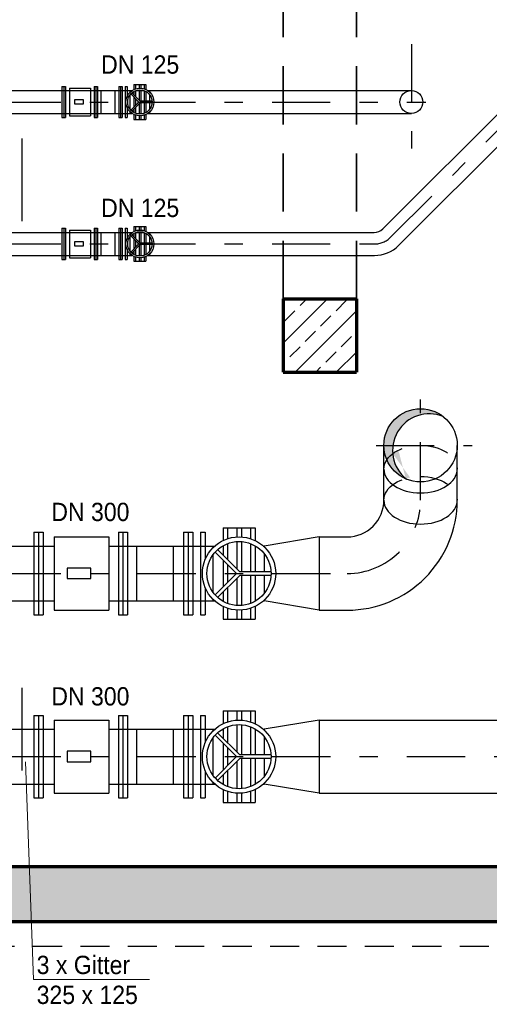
# Model space of a CAD drawing. Header units: metres. Extents: x -5 to 93, y -48 to 79.
# Tile 4 of 91: x 7.14 to 9.7, y -35.44 to -30.07. Entities that reach past the tile are written whole.
import ezdxf

# ---------------------------------------------------------------- set-up
doc = ezdxf.new("R2010")
doc.units = ezdxf.units.M
doc.header["$LTSCALE"] = 0.05
for name, pattern in [('STRICHPUNKT2', [12.7, 6.35, -3.175, 0, -3.175]), ('VERDECKT', [9.524999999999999, 6.35, -3.175]), ('VERDECKT2', [4.762499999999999, 3.175, -1.5875])]:
    doc.linetypes.add(name, pattern=pattern)
for name, color, linetype, lineweight in [('Lüftung', 82, 'Continuous', 30), ('Lüftung_Text', 82, 'Continuous', 20), ('Rohre', 160, 'Continuous', 30), ('Rohre_mitte', 160, 'STRICHPUNKT2', 25), ('Rohre_verdeckt', 160, 'VERDECKT2', 25), ('Sonstiges-verdeckt', 3, 'VERDECKT2', 25), ('Wand', 6, 'Continuous', 70), ('Wand-Schraffur', 252, 'Continuous', 20), ('Wand-verdeckt', 2, 'VERDECKT', 35)]:
    doc.layers.add(name, color=color, linetype=linetype, lineweight=lineweight)
doc.layers.add('Rohre_Schraffur', color=253, linetype='Continuous')
doc.layers.add('Rohre_Text', color=160, linetype='Continuous')
doc.styles.add('Arial', font='arial.ttf', dxfattribs={"width": 0.9})
pattern_1 = [(45, (0, 0), (-0.1122532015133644, 0.1122532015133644), []), (45, (0.11225325, 0), (-0.1122532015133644, 0.1122532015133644), [0.079375, -0.0396875])]

msp = doc.modelspace()

# ---------------------------------------------------------------- hatches: boundary and pattern name
at = {"layer": 'Rohre_Schraffur'}
h = msp.add_hatch(color=256, dxfattribs=at)
h.paths.add_polyline_path([(9.329380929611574, -32.19044844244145), (9.329380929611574, -32.22396506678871, -0.159506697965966), (9.453448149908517, -32.23358122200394, 0.1688711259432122)])
h.paths.add_polyline_path([(9.329380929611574, -32.19044844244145, 0.4142135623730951), (9.129380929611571, -32.39044844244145), (9.178672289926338, -32.39044844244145, -0.3071977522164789), (9.329380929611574, -32.22396506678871)])
edge = h.paths.add_edge_path()
edge.add_line((9.17867228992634, -32.39044844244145), (9.129380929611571, -32.39044844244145))
edge.add_arc((9.329380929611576, -32.39044844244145), 0.2000000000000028, 180, 203.1928444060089)
edge.add_ellipse((9.329380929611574, -32.5203873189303), major_axis=(-0.2000000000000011, 0), ratio=0.6496943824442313, start_angle=319.4120611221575, end_angle=336.8071555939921, ccw=False)
edge.add_arc((9.37672628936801, -32.41828031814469), 0.200000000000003, 172.0007939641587, 185.0390397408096, ccw=False)
edge = h.paths.add_edge_path()
edge.add_ellipse((9.329380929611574, -32.5203873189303), major_axis=(-0.2000000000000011, 0), ratio=0.6496943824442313, start_angle=319.4120611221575, end_angle=336.807155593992)
edge.add_arc((9.329380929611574, -32.39044844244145), 0.2000000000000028, 203.1928444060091, 245.403195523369)
edge.add_ellipse((9.329380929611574, -32.69044844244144), major_axis=(-0.2000000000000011, 0), ratio=0.6496943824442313, start_angle=293.89776391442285, end_angle=294.5968044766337, ccw=False)
edge.add_arc((9.376726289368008, -32.41828031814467), 0.2000000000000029, 185.0390397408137, 230.0713841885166, ccw=False)
at = {"layer": 'Wand-Schraffur'}
h = msp.add_hatch(dxfattribs=at)
h.set_pattern_fill('ANSI33', color=256, scale=0.025, style=0)
h.set_pattern_definition(pattern_1)
h.paths.add_polyline_path([(7.194860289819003, -34.69044844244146), (6.988238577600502, -34.69044844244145), (6.951058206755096, -34.99044844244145), (7.206247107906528, -34.99044844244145)])
h.paths.add_polyline_path([(10.82938092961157, -34.69044844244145), (7.194860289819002, -34.69044844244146), (7.206247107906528, -34.99044844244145), (10.82938092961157, -34.99044844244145)])
h.paths.add_polyline_path([(12.23938092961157, -34.69044844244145), (12.12938092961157, -34.69044844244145), (12.12938092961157, -27.69044844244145), (13.72938092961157, -27.69044844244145), (13.72938092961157, -27.55105052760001), (13.68438092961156, -27.55105052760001), (13.68438092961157, -27.53355052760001), (13.72938092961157, -27.53355052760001), (13.72938092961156, -27.39044844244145), (11.82938092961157, -27.39044844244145), (11.82938092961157, -34.99044844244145), (12.23938092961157, -34.99044844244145)])
h.paths.add_polyline_path([(13.72938092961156, -27.53355052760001), (13.68438092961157, -27.5335505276), (13.68438092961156, -27.55105052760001), (13.72938092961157, -27.55105052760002)], flags=16)
h.paths.add_polyline_path([(13.82938092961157, -27.39044844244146), (13.72938092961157, -27.39044844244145), (13.72938092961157, -27.53355052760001), (13.82938092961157, -27.53355052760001)])
h.paths.add_polyline_path([(13.82938092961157, -27.53355052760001), (13.72938092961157, -27.53355052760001), (13.72938092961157, -27.55105052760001), (13.82938092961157, -27.55105052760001)])
h.paths.add_polyline_path([(13.82938092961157, -27.55105052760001), (13.72938092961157, -27.55105052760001), (13.72938092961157, -27.69044844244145), (13.82938092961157, -27.69044844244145)])
h.paths.add_polyline_path([(13.92938092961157, -27.39044844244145), (13.82938092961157, -27.39044844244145), (13.82938092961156, -27.53355052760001), (13.92938092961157, -27.53355052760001)])
h.paths.add_polyline_path([(13.92938092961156, -27.53355052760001), (13.82938092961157, -27.5335505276), (13.82938092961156, -27.55105052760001), (13.92938092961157, -27.55105052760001)])
h.paths.add_polyline_path([(13.92938092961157, -27.55105052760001), (13.82938092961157, -27.55105052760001), (13.82938092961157, -27.69044844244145), (13.92938092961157, -27.69044844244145)])
h.paths.add_polyline_path([(15.62938092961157, -27.55105052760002), (15.58438092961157, -27.55105052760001), (15.58438092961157, -27.5335505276), (15.62938092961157, -27.53355052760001), (15.62938092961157, -27.39044844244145), (13.92938092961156, -27.39044844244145), (13.92938092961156, -27.53355052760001), (13.97438092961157, -27.53355052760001), (13.97438092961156, -27.55105052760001), (13.92938092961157, -27.55105052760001), (13.92938092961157, -27.69044844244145), (14.62938092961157, -27.69044844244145), (14.62938092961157, -34.54044844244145), (14.92938092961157, -34.54044844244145), (14.92938092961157, -27.69044844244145), (15.62938092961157, -27.69044844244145)])
h.paths.add_polyline_path([(15.72938092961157, -27.53355052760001), (15.62938092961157, -27.53355052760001), (15.62938092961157, -27.55105052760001), (15.72938092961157, -27.55105052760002)])
h.paths.add_polyline_path([(15.62938092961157, -27.53355052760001), (15.58438092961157, -27.53355052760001), (15.58438092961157, -27.55105052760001), (15.62938092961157, -27.55105052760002)], flags=16)
h.paths.add_polyline_path([(15.72938092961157, -27.39044844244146), (15.62938092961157, -27.39044844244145), (15.62938092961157, -27.53355052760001), (15.72938092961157, -27.53355052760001)])
h.paths.add_polyline_path([(15.72938092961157, -27.55105052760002), (15.62938092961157, -27.55105052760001), (15.62938092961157, -27.69044844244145), (15.72938092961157, -27.69044844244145)])
h.paths.add_polyline_path([(15.82938092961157, -27.39044844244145), (15.72938092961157, -27.39044844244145), (15.72938092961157, -27.53355052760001), (15.82938092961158, -27.53355052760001)])
h.paths.add_polyline_path([(15.82938092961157, -27.53355052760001), (15.72938092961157, -27.53355052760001), (15.72938092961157, -27.55105052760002), (15.82938092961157, -27.55105052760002)])
h.paths.add_polyline_path([(15.87438092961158, -27.53355052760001), (15.82938092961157, -27.53355052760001), (15.82938092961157, -27.55105052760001), (15.87438092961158, -27.55105052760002)], flags=17)
h.paths.add_polyline_path([(15.82938092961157, -27.55105052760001), (15.72938092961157, -27.55105052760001), (15.72938092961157, -27.69044844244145), (15.82938092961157, -27.69044844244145)])
h.paths.add_polyline_path([(17.72938092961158, -25.99044844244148), (17.60438092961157, -25.99044844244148), (17.60438092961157, -26.09044844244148), (17.55438092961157, -26.09044844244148), (17.55438092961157, -25.99044844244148), (17.42938092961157, -25.99044844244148), (17.42938092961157, -27.39044844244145), (15.82938092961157, -27.39044844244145), (15.82938092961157, -27.53355052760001), (15.87438092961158, -27.53355052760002), (15.87438092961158, -27.55105052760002), (15.82938092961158, -27.55105052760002), (15.82938092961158, -27.69044844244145), (17.42938092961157, -27.69044844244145), (17.42938092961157, -34.69044844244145), (17.31938092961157, -34.69044844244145), (17.31938092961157, -34.99044844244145), (17.42938092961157, -34.99044844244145), (17.42938092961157, -35.12544844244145), (17.72938092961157, -35.12544844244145), (17.72938092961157, -34.69044844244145)])
h.paths.add_polyline_path([(17.31938092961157, -34.69044844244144), (17.27938092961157, -34.69044844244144), (17.27938092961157, -34.99044844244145), (17.31938092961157, -34.99044844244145)], flags=17)
h.paths.add_polyline_path([(17.27938092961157, -34.69044844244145), (17.23938092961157, -34.69044844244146), (17.23938092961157, -34.99044844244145), (17.27938092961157, -34.99044844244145)], flags=16)
h.paths.add_polyline_path([(17.23938092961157, -34.69044844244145), (14.92938092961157, -34.69044844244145), (14.62938092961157, -34.69044844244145), (12.31938092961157, -34.69044844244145), (12.31938092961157, -34.99044844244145), (17.23938092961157, -34.99044844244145)])
h.paths.add_polyline_path([(14.92938092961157, -34.54044844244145), (14.62938092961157, -34.54044844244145), (14.62938092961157, -34.69044844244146), (14.92938092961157, -34.69044844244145)])
h.paths.add_polyline_path([(11.85188530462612, -30.37048439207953), (12.09748557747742, -30.37048439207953), (12.09748557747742, -30.56062763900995), (11.85188530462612, -30.56062763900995)], flags=24)
h = msp.add_hatch(dxfattribs=at)
h.set_pattern_fill('ANSI33', color=256, scale=0.025, style=0)
h.set_pattern_definition(pattern_1)
h.paths.add_polyline_path([(8.979380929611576, -31.59044844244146), (8.579380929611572, -31.59044844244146), (8.579380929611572, -31.99044844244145), (8.979380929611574, -31.99044844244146)])

# ---------------------------------------------------------------- linework, layer by layer
at = {"layer": 'Lüftung'}
for p, q in [((7.155001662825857, -31.16544844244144), (7.155001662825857, -30.71544844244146)), ((7.155001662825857, -34.16544844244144), (7.155001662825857, -33.71544844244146))]:
    msp.add_line(p, q, dxfattribs=at)
at = {"layer": 'Lüftung_Text'}
for q in [(7.173186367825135, -34.11942179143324), (7.849788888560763, -35.30782005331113)]:
    msp.add_line((7.218293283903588, -35.30782005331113), q, dxfattribs=at)
at = {"layer": 'Rohre'}
for p, q in [((7.372788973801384, -30.42994844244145), (7.372788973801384, -30.60094844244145)), ((7.372788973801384, -30.42994844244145), (7.391788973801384, -30.42994844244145)), ((7.382288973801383, -30.42994844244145), (7.382288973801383, -30.60094844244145)), ((7.391788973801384, -30.42994844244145), (7.391788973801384, -30.60094844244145)), ((7.547682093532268, -30.42994844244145), (7.547682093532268, -30.60094844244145)), ((7.547682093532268, -30.42994844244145), (7.566682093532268, -30.42994844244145)), ((7.557182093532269, -30.42994844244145), (7.557182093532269, -30.60094844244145)), ((7.566682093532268, -30.42994844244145), (7.566682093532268, -30.60094844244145)), ((7.682817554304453, -30.42994844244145), (7.682817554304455, -30.60094844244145)), ((7.682817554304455, -30.42994844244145), (7.701817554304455, -30.42994844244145)), ((7.692317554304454, -30.42994844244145), (7.692317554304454, -30.60094844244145)), ((7.701817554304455, -30.42994844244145), (7.701817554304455, -30.60094844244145)), ((7.718357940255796, -30.42994844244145), (7.718357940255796, -30.60094844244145)), ((7.718357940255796, -30.42994844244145), (7.727857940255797, -30.42994844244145)), ((7.727857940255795, -30.42994844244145), (7.727857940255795, -30.48592513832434)), ((7.764691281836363, -30.42044844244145), (7.831191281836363, -30.42044844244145)), ((7.764691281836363, -30.42044844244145), (7.764691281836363, -30.44708251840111)), ((7.774191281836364, -30.42044844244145), (7.774191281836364, -30.44323757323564)), ((7.793191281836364, -30.42044844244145), (7.793191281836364, -30.43959378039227)), ((7.793191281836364, -30.42044844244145), (7.802691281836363, -30.42044844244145)), ((7.802691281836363, -30.42044844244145), (7.802691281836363, -30.43960030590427)), ((7.821691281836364, -30.42044844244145), (7.821691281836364, -30.4432718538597)), ((7.821691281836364, -30.42044844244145), (7.831191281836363, -30.42044844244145)), ((7.831191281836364, -30.42044844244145), (7.831191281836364, -30.44713321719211)), ((6.934492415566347, -30.45294844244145), (7.754648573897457, -30.45294844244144)), ((7.414304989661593, -30.43944844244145), (7.414304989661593, -30.59144844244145)), ((7.414304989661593, -30.43944844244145), (7.528304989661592, -30.43944844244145)), ((7.528304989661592, -30.43944844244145), (7.528304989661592, -30.59144844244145)), ((7.585304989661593, -30.45294844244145), (7.585304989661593, -30.57794844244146)), ((7.661304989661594, -30.45294844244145), (7.661304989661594, -30.57794844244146)), ((7.743925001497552, -30.45294844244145), (7.743925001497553, -30.46193332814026)), ((7.743925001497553, -30.47658821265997), (7.743925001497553, -30.55430867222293)), ((7.748179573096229, -30.47111284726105), (7.792515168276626, -30.51544844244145)), ((7.753553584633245, -30.46573883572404), (7.799463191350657, -30.51164844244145)), ((7.764691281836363, -30.45782770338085), (7.764691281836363, -30.47687653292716)), ((7.774191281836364, -30.4533142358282), (7.774191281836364, -30.48637653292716)), ((7.775173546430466, -30.45294844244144), (7.820604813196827, -30.45294844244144)), ((7.793191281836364, -30.44911459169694), (7.793191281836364, -30.50537653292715)), ((7.802691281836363, -30.44912205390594), (7.802691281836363, -30.51164844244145)), ((7.821691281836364, -30.45335407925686), (7.821691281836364, -30.51164844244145)), ((7.831191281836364, -30.45788786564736), (7.831191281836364, -30.51164844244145)), ((7.841129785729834, -30.45294844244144), (9.279380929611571, -30.45294844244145)), ((7.850191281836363, -30.45294844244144), (7.850191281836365, -30.46030780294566)), ((7.850191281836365, -30.47437850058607), (7.850191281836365, -30.51164844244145)), ((9.122614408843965, -31.20891038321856), (9.860270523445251, -30.47125426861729)), ((7.748179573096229, -30.55978403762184), (7.792515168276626, -30.51544844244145)), ((7.753553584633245, -30.56515804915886), (7.799463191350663, -30.51924844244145)), ((7.764691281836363, -30.48762455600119), (7.764691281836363, -30.54327232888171)), ((7.774191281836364, -30.49712455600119), (7.774191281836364, -30.53377232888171)), ((7.793191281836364, -30.52552035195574), (7.793191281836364, -30.58178229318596)), ((7.864389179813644, -30.51164844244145), (7.799463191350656, -30.51164844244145)), ((7.864389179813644, -30.51924844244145), (7.799463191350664, -30.51924844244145)), ((7.802691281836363, -30.51924844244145), (7.802691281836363, -30.58177483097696)), ((7.821691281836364, -30.51924844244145), (7.821691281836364, -30.57754280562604)), ((7.831191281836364, -30.51924844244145), (7.831191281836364, -30.57300901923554)), ((7.850191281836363, -30.51924844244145), (7.850191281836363, -30.55651838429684)), ((6.934492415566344, -30.57794844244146), (7.754648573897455, -30.57794844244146)), ((7.414304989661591, -30.59144844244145), (7.528304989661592, -30.59144844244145)), ((7.727857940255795, -30.54497174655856), (7.727857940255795, -30.60094844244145)), ((7.743925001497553, -30.56896355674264), (7.743925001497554, -30.57794844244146)), ((7.764691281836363, -30.55402035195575), (7.764691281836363, -30.57306918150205)), ((7.764691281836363, -30.58381436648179), (7.764691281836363, -30.61044844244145)), ((7.774191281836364, -30.54452035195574), (7.774191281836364, -30.5775826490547)), ((7.774191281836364, -30.58765931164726), (7.774191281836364, -30.61044844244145)), ((7.775173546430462, -30.57794844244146), (7.820604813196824, -30.57794844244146)), ((7.793191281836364, -30.59130310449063), (7.793191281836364, -30.61044844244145)), ((7.802691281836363, -30.59129657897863), (7.802691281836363, -30.61044844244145)), ((7.821691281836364, -30.5876250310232), (7.821691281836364, -30.61044844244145)), ((7.831191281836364, -30.58376366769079), (7.831191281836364, -30.61044844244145)), ((7.841129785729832, -30.57794844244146), (9.279380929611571, -30.57794844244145)), ((7.850191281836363, -30.57058908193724), (7.850191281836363, -30.57794844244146)), ((9.209538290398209, -31.29876319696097), (9.94865887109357, -30.55964261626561)), ((7.372788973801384, -30.60094844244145), (7.391788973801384, -30.60094844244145)), ((7.547682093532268, -30.60094844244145), (7.566682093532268, -30.60094844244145)), ((7.682817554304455, -30.60094844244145), (7.701817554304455, -30.60094844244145)), ((7.718357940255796, -30.60094844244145), (7.727857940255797, -30.60094844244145)), ((7.764691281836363, -30.61044844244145), (7.831191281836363, -30.61044844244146)), ((7.793191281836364, -30.61044844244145), (7.802691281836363, -30.61044844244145)), ((7.821691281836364, -30.61044844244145), (7.831191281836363, -30.61044844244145)), ((6.934492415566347, -31.22794844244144), (7.754648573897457, -31.22794844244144)), ((7.372788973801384, -31.20494844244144), (7.372788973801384, -31.37594844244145)), ((7.372788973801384, -31.20494844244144), (7.391788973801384, -31.20494844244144)), ((7.382288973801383, -31.20494844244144), (7.382288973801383, -31.37594844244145)), ((7.391788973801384, -31.20494844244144), (7.391788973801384, -31.37594844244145)), ((7.414304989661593, -31.21444844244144), (7.414304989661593, -31.36644844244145)), ((7.414304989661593, -31.21444844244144), (7.528304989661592, -31.21444844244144)), ((7.528304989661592, -31.21444844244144), (7.528304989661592, -31.36644844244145)), ((7.547682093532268, -31.20494844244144), (7.547682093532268, -31.37594844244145)), ((7.547682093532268, -31.20494844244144), (7.566682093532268, -31.20494844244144)), ((7.557182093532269, -31.20494844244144), (7.557182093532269, -31.37594844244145)), ((7.566682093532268, -31.20494844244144), (7.566682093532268, -31.37594844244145)), ((7.585304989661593, -31.22794844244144), (7.585304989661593, -31.35294844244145)), ((7.661304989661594, -31.22794844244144), (7.661304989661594, -31.35294844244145)), ((7.682817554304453, -31.20494844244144), (7.682817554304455, -31.37594844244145)), ((7.682817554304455, -31.20494844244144), (7.701817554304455, -31.20494844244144)), ((7.692317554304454, -31.20494844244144), (7.692317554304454, -31.37594844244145)), ((7.701817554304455, -31.20494844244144), (7.701817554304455, -31.37594844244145)), ((7.718357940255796, -31.20494844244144), (7.718357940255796, -31.37594844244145)), ((7.718357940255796, -31.20494844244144), (7.727857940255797, -31.20494844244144)), ((7.727857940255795, -31.20494844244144), (7.727857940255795, -31.26092513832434)), ((7.743925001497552, -31.22794844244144), (7.743925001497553, -31.23693332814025)), ((7.764691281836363, -31.19544844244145), (7.831191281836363, -31.19544844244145)), ((7.764691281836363, -31.19544844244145), (7.764691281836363, -31.2220825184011)), ((7.764691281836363, -31.23282770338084), (7.764691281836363, -31.25187653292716)), ((7.774191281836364, -31.19544844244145), (7.774191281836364, -31.21823757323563)), ((7.774191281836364, -31.22831423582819), (7.774191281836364, -31.26137653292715)), ((7.775173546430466, -31.22794844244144), (7.820604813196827, -31.22794844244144)), ((7.793191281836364, -31.19544844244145), (7.793191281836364, -31.21459378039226)), ((7.793191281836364, -31.19544844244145), (7.802691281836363, -31.19544844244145)), ((7.793191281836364, -31.22411459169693), (7.793191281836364, -31.28037653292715)), ((7.802691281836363, -31.19544844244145), (7.802691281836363, -31.21460030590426)), ((7.802691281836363, -31.22412205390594), (7.802691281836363, -31.28664844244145)), ((7.821691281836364, -31.19544844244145), (7.821691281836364, -31.21827185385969)), ((7.821691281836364, -31.19544844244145), (7.831191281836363, -31.19544844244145)), ((7.821691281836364, -31.22835407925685), (7.821691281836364, -31.28664844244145)), ((7.831191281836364, -31.19544844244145), (7.831191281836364, -31.2221332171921)), ((7.831191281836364, -31.23288786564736), (7.831191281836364, -31.28664844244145)), ((7.841129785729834, -31.22794844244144), (9.07665246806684, -31.22794844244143)), ((7.850191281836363, -31.22794844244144), (7.850191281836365, -31.23530780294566)), ((7.743925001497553, -31.25158821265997), (7.743925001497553, -31.32930867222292)), ((7.748179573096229, -31.24611284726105), (7.792515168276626, -31.29044844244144)), ((7.748179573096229, -31.33478403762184), (7.792515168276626, -31.29044844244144)), ((7.753553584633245, -31.24073883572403), (7.799463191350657, -31.28664844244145)), ((7.764691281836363, -31.26262455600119), (7.764691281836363, -31.3182723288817)), ((7.774191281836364, -31.27212455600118), (7.774191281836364, -31.3087723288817)), ((7.864389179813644, -31.28664844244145), (7.799463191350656, -31.28664844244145)), ((7.850191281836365, -31.24937850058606), (7.850191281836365, -31.28664844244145)), ((7.727857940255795, -31.31997174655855), (7.727857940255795, -31.37594844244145)), ((7.743925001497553, -31.34396355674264), (7.743925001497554, -31.35294844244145)), ((7.753553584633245, -31.34015804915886), (7.799463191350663, -31.29424844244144)), ((7.764691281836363, -31.32902035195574), (7.764691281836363, -31.34806918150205)), ((7.774191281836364, -31.31952035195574), (7.774191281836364, -31.3525826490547)), ((7.793191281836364, -31.30052035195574), (7.793191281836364, -31.35678229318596)), ((7.864389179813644, -31.29424844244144), (7.799463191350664, -31.29424844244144)), ((7.802691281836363, -31.29424844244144), (7.802691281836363, -31.35677483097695)), ((7.821691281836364, -31.29424844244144), (7.821691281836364, -31.35254280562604)), ((7.831191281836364, -31.29424844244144), (7.831191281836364, -31.34800901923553)), ((7.850191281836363, -31.29424844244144), (7.850191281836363, -31.33151838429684)), ((7.850191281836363, -31.34558908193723), (7.850191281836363, -31.35294844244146)), ((6.934492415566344, -31.35294844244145), (7.754648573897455, -31.35294844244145)), ((7.372788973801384, -31.37594844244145), (7.391788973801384, -31.37594844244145)), ((7.414304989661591, -31.36644844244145), (7.528304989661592, -31.36644844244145)), ((7.547682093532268, -31.37594844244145), (7.566682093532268, -31.37594844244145)), ((7.682817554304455, -31.37594844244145), (7.701817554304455, -31.37594844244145)), ((7.718357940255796, -31.37594844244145), (7.727857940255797, -31.37594844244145)), ((7.764691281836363, -31.35881436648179), (7.764691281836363, -31.38544844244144)), ((7.764691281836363, -31.38544844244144), (7.831191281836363, -31.38544844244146)), ((7.774191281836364, -31.36265931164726), (7.774191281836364, -31.38544844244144)), ((7.775173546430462, -31.35294844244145), (7.820604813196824, -31.35294844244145)), ((7.793191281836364, -31.36630310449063), (7.793191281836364, -31.38544844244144)), ((7.793191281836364, -31.38544844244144), (7.802691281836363, -31.38544844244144)), ((7.802691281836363, -31.36629657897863), (7.802691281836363, -31.38544844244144)), ((7.821691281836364, -31.3626250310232), (7.821691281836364, -31.38544844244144)), ((7.821691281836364, -31.38544844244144), (7.831191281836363, -31.38544844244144)), ((7.831191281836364, -31.35876366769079), (7.831191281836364, -31.38544844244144)), ((7.841129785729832, -31.35294844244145), (9.078723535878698, -31.35294844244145)), ((9.129380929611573, -32.69044844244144), (9.129380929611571, -32.39044844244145)), ((9.529380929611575, -32.69044844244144), (9.529380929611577, -32.39044844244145)), ((8.25145011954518, -32.84044844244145), (8.42645011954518, -32.84044844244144)), ((8.25145011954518, -32.84044844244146), (8.25145011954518, -32.9105381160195)), ((8.276450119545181, -32.84044844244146), (8.276450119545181, -32.90041983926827)), ((8.326450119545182, -32.84044844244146), (8.326450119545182, -32.89083091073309)), ((8.32645011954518, -32.84044844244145), (8.35145011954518, -32.84044844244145)), ((8.35145011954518, -32.84044844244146), (8.35145011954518, -32.89084808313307)), ((8.401450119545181, -32.84044844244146), (8.401450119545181, -32.90051005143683)), ((8.401450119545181, -32.84044844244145), (8.42645011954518, -32.84044844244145)), ((8.426450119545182, -32.84044844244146), (8.426450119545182, -32.91067153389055)), ((7.220128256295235, -32.86544844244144), (7.220128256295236, -33.31544844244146)), ((7.220128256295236, -32.86544844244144), (7.270128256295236, -32.86544844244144)), ((7.245128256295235, -32.86544844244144), (7.245128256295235, -33.31544844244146)), ((7.270128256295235, -32.86544844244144), (7.270128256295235, -33.31544844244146)), ((7.329380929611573, -32.89044844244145), (7.329380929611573, -33.29044844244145)), ((7.329380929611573, -32.89044844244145), (7.629380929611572, -32.89044844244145)), ((7.629380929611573, -32.89044844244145), (7.629380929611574, -33.29044844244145)), ((7.680373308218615, -32.86544844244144), (7.680373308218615, -33.31544844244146)), ((7.680373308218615, -32.86544844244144), (7.730373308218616, -32.86544844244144)), ((7.705373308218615, -32.86544844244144), (7.705373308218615, -33.31544844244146)), ((7.730373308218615, -32.86544844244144), (7.730373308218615, -33.31544844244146)), ((8.035992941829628, -32.86544844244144), (8.03599294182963, -33.31544844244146)), ((8.03599294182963, -32.86544844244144), (8.08599294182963, -32.86544844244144)), ((8.060992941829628, -32.86544844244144), (8.060992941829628, -33.31544844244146)), ((8.085992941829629, -32.86544844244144), (8.085992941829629, -33.31544844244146)), ((8.129520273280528, -32.86544844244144), (8.12952027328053, -33.31544844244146)), ((8.12952027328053, -32.86544844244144), (8.15452027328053, -32.86544844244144)), ((8.154520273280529, -32.86544844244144), (8.154520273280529, -33.01275553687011)), ((8.776450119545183, -32.89044844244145), (8.476450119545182, -32.94044844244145)), ((8.776450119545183, -32.89044844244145), (8.776450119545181, -33.29044844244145)), ((8.776450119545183, -32.89044844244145), (8.929380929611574, -32.89044844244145)), ((6.452923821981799, -32.94044844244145), (7.329380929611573, -32.94044844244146)), ((7.629380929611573, -32.94044844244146), (8.206525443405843, -32.94044844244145)), ((7.779380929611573, -32.94044844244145), (7.779380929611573, -33.24044844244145)), ((7.979380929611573, -32.94044844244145), (7.979380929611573, -33.24044844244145)), ((8.196802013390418, -32.94044844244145), (8.196802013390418, -32.94961919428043)), ((8.222140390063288, -32.95963368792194), (8.342955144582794, -33.08044844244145)), ((8.25145011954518, -32.93881491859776), (8.25145011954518, -32.98894341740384)), ((8.276450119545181, -32.92693737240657), (8.276450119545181, -33.01394341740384)), ((8.326450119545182, -32.91588567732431), (8.326450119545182, -33.06394341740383)), ((8.35145011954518, -32.91590531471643), (8.35145011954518, -33.08044844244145)), ((8.401450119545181, -32.92704222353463), (8.401450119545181, -33.08044844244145)), ((8.426450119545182, -32.93897324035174), (8.426450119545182, -33.08044844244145)), ((8.471100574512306, -32.94044844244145), (8.476450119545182, -32.94044844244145)), ((8.476450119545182, -32.94044844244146), (8.476450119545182, -32.94534149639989)), ((8.196802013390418, -32.98818467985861), (8.196802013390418, -33.19271220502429)), ((8.207998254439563, -32.97377582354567), (8.324670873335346, -33.09044844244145)), ((8.476450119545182, -32.98236964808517), (8.476450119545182, -33.08044844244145)), ((8.25145011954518, -33.01722768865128), (8.251450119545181, -33.1636691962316)), ((8.276450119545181, -33.04222768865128), (8.276450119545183, -33.1386691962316)), ((8.207998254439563, -33.20712106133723), (8.324670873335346, -33.09044844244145)), ((8.222140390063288, -33.22126319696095), (8.34295514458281, -33.10044844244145)), ((8.326450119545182, -33.11695346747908), (8.326450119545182, -33.26501120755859)), ((8.513813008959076, -33.08044844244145), (8.342955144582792, -33.08044844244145)), ((8.513813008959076, -33.10044844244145), (8.342955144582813, -33.10044844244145)), ((8.351450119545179, -33.10044844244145), (8.35145011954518, -33.26499157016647)), ((8.401450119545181, -33.10044844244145), (8.40145011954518, -33.25385466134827)), ((8.426450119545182, -33.10044844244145), (8.426450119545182, -33.24192364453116)), ((8.47645011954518, -33.10044844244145), (8.47645011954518, -33.19852723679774)), ((8.154520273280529, -33.16814134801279), (8.154520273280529, -33.31544844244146)), ((8.276450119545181, -33.16695346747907), (8.276450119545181, -33.25395951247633)), ((8.25145011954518, -33.19195346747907), (8.251450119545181, -33.24208196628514)), ((6.452923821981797, -33.24044844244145), (7.329380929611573, -33.24044844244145)), ((7.629380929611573, -33.24044844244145), (8.206525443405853, -33.24044844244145)), ((8.196802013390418, -33.23127769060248), (8.196802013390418, -33.24044844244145)), ((8.251450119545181, -33.27035876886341), (8.251450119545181, -33.34044844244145)), ((8.276450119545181, -33.28047704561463), (8.276450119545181, -33.34044844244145)), ((8.40145011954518, -33.28038683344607), (8.401450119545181, -33.34044844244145)), ((8.426450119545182, -33.27022535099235), (8.426450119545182, -33.34044844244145)), ((8.471100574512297, -33.24044844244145), (8.47645011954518, -33.24044844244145)), ((8.47645011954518, -33.23555538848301), (8.47645011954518, -33.24044844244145)), ((8.776450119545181, -33.29044844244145), (8.476450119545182, -33.24044844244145)), ((7.220128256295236, -33.31544844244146), (7.270128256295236, -33.31544844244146)), ((7.329380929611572, -33.29044844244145), (7.629380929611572, -33.29044844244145)), ((7.680373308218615, -33.31544844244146), (7.730373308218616, -33.31544844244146)), ((8.03599294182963, -33.31544844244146), (8.08599294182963, -33.31544844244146)), ((8.12952027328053, -33.31544844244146), (8.15452027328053, -33.31544844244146)), ((8.326450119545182, -33.29006597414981), (8.326450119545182, -33.34044844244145)), ((8.35145011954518, -33.29004880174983), (8.35145011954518, -33.34044844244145)), ((8.776450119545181, -33.29044844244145), (8.929380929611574, -33.29044844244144)), ((8.251450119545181, -33.34044844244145), (8.42645011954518, -33.34044844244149)), ((8.326450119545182, -33.34044844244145), (8.35145011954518, -33.34044844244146)), ((8.401450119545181, -33.34044844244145), (8.42645011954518, -33.34044844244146)), ((7.220128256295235, -33.86544844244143), (7.220128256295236, -34.31544844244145)), ((7.220128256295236, -33.86544844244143), (7.270128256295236, -33.86544844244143)), ((7.245128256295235, -33.86544844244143), (7.245128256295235, -34.31544844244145)), ((7.270128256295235, -33.86544844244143), (7.270128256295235, -34.31544844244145)), ((7.680373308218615, -33.86544844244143), (7.680373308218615, -34.31544844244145)), ((7.680373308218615, -33.86544844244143), (7.730373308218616, -33.86544844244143)), ((7.705373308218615, -33.86544844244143), (7.705373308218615, -34.31544844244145)), ((7.730373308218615, -33.86544844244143), (7.730373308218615, -34.31544844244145)), ((8.035992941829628, -33.86544844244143), (8.03599294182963, -34.31544844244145)), ((8.03599294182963, -33.86544844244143), (8.08599294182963, -33.86544844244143)), ((8.060992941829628, -33.86544844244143), (8.060992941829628, -34.31544844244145)), ((8.085992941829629, -33.86544844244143), (8.085992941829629, -34.31544844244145)), ((8.129520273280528, -33.86544844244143), (8.12952027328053, -34.31544844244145)), ((8.12952027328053, -33.86544844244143), (8.15452027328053, -33.86544844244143)), ((8.154520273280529, -33.86544844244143), (8.154520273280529, -34.0127555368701)), ((8.25145011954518, -33.84044844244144), (8.42645011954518, -33.84044844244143)), ((8.25145011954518, -33.84044844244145), (8.25145011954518, -33.91053811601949)), ((8.276450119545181, -33.84044844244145), (8.276450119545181, -33.90041983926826)), ((8.326450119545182, -33.84044844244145), (8.326450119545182, -33.89083091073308)), ((8.32645011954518, -33.84044844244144), (8.35145011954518, -33.84044844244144)), ((8.35145011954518, -33.84044844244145), (8.35145011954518, -33.89084808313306)), ((8.401450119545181, -33.84044844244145), (8.401450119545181, -33.90051005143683)), ((8.401450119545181, -33.84044844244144), (8.42645011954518, -33.84044844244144)), ((8.426450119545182, -33.84044844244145), (8.426450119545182, -33.91067153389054)), ((7.329380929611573, -33.89044844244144), (7.329380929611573, -34.29044844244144)), ((7.329380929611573, -33.89044844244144), (7.629380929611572, -33.89044844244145)), ((7.629380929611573, -33.89044844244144), (7.629380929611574, -34.29044844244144)), ((8.276450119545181, -33.92693737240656), (8.276450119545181, -34.01394341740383)), ((8.326450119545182, -33.9158856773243), (8.326450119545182, -34.06394341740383)), ((8.35145011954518, -33.91590531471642), (8.35145011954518, -34.08044844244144)), ((8.401450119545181, -33.92704222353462), (8.401450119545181, -34.08044844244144)), ((8.776450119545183, -33.89044844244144), (8.476450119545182, -33.94044844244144)), ((8.776450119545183, -33.89044844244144), (8.776450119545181, -34.29044844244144)), ((8.776450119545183, -33.89044844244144), (9.97938092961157, -33.89044844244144)), ((6.452923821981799, -33.94044844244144), (7.329380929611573, -33.94044844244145)), ((7.629380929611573, -33.94044844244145), (8.206525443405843, -33.94044844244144)), ((7.779380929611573, -33.94044844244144), (7.779380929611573, -34.24044844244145)), ((7.979380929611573, -33.94044844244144), (7.979380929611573, -34.24044844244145)), ((8.196802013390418, -33.94044844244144), (8.196802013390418, -33.94961919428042)), ((8.207998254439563, -33.97377582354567), (8.324670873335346, -34.09044844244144)), ((8.222140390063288, -33.95963368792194), (8.342955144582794, -34.08044844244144)), ((8.25145011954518, -33.93881491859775), (8.25145011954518, -33.98894341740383)), ((8.426450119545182, -33.93897324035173), (8.426450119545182, -34.08044844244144)), ((8.471100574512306, -33.94044844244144), (8.476450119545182, -33.94044844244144)), ((8.476450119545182, -33.94044844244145), (8.476450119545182, -33.94534149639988)), ((8.476450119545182, -33.98236964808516), (8.476450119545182, -34.08044844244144)), ((8.196802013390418, -33.98818467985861), (8.196802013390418, -34.19271220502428)), ((8.25145011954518, -34.01722768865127), (8.251450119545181, -34.1636691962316)), ((8.276450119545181, -34.04222768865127), (8.276450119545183, -34.1386691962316)), ((8.513813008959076, -34.08044844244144), (8.342955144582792, -34.08044844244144)), ((8.207998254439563, -34.20712106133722), (8.324670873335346, -34.09044844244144)), ((8.222140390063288, -34.22126319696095), (8.34295514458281, -34.10044844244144)), ((8.326450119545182, -34.11695346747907), (8.326450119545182, -34.26501120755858)), ((8.513813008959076, -34.10044844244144), (8.342955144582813, -34.10044844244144)), ((8.351450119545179, -34.10044844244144), (8.35145011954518, -34.26499157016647)), ((8.401450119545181, -34.10044844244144), (8.40145011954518, -34.25385466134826)), ((8.426450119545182, -34.10044844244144), (8.426450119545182, -34.24192364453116)), ((8.47645011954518, -34.10044844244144), (8.47645011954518, -34.19852723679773)), ((8.154520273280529, -34.16814134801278), (8.154520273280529, -34.31544844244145)), ((8.25145011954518, -34.19195346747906), (8.251450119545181, -34.24208196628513)), ((8.276450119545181, -34.16695346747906), (8.276450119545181, -34.25395951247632)), ((6.452923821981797, -34.24044844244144), (7.329380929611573, -34.24044844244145)), ((7.629380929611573, -34.24044844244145), (8.206525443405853, -34.24044844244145)), ((8.196802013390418, -34.23127769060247), (8.196802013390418, -34.24044844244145)), ((8.471100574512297, -34.24044844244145), (8.47645011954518, -34.24044844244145)), ((8.47645011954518, -34.235555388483), (8.47645011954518, -34.24044844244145)), ((8.776450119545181, -34.29044844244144), (8.476450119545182, -34.24044844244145)), ((7.329380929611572, -34.29044844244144), (7.629380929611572, -34.29044844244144)), ((8.251450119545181, -34.2703587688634), (8.251450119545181, -34.34044844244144)), ((8.276450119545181, -34.28047704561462), (8.276450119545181, -34.34044844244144)), ((8.326450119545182, -34.2900659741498), (8.326450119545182, -34.34044844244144)), ((8.35145011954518, -34.29004880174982), (8.35145011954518, -34.34044844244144)), ((8.40145011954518, -34.28038683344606), (8.401450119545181, -34.34044844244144)), ((8.426450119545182, -34.27022535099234), (8.426450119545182, -34.34044844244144)), ((8.776450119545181, -34.29044844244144), (9.97938092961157, -34.29044844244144)), ((7.220128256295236, -34.31544844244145), (7.270128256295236, -34.31544844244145)), ((7.680373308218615, -34.31544844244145), (7.730373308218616, -34.31544844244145)), ((8.03599294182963, -34.31544844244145), (8.08599294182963, -34.31544844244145)), ((8.12952027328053, -34.31544844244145), (8.15452027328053, -34.31544844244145)), ((8.251450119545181, -34.34044844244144), (8.42645011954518, -34.34044844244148)), ((8.326450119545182, -34.34044844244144), (8.35145011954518, -34.34044844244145)), ((8.401450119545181, -34.34044844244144), (8.42645011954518, -34.34044844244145))]:
    msp.add_line(p, q, dxfattribs=at)
for points in [[(7.44175859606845, -30.52608636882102), (7.490951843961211, -30.52608636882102), (7.490951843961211, -30.5042370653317), (7.44175859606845, -30.5042370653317)], [(7.44175859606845, -31.30108636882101), (7.490951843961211, -31.30108636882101), (7.490951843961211, -31.2792370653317), (7.44175859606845, -31.2792370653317)], [(7.401627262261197, -33.11844298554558), (7.531083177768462, -33.11844298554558), (7.531083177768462, -33.06094481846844), (7.401627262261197, -33.06094481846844)], [(7.401627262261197, -34.11844298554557), (7.531083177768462, -34.11844298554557), (7.531083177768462, -34.06094481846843), (7.401627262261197, -34.06094481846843)]]:
    msp.add_lwpolyline(points, close=True, dxfattribs=at)
for centre, radius in [((7.797889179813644, -30.51544844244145), 0.07600000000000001), ((7.797889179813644, -30.51544844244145), 0.0665), ((9.279380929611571, -30.51544844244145), 0.06250000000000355), ((7.797889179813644, -31.29044844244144), 0.07600000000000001), ((7.797889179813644, -31.29044844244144), 0.0665), ((9.329380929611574, -32.39044844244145), 0.2000000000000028), ((8.338813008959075, -33.09044844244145), 0.2), ((8.338813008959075, -33.09044844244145), 0.175), ((8.338813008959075, -34.09044844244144), 0.2), ((8.338813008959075, -34.09044844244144), 0.175)]:
    msp.add_circle(centre, radius, dxfattribs=at)
for centre, radius, start, end in [((9.07665246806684, -31.16294844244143), 0.065, 270, 314.9999999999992), ((9.078723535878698, -31.16794844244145), 0.185, 270.0000000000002, 314.9999999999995), ((8.929380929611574, -32.69044844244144), 0.2, 270, 5.088887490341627e-14), ((8.929380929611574, -32.69044844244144), 0.6000000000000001, 270, 5.088887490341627e-14)]:
    msp.add_arc(centre, radius, start, end, dxfattribs=at)
for centre in [(9.329380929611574, -32.5203873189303), (9.329380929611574, -32.69044844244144)]:
    msp.add_ellipse(centre, major_axis=(-0.2000000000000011, 0), ratio=0.6496943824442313, start_param=0, end_param=3.141592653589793, dxfattribs=at)
at = {"layer": 'Rohre_mitte'}
for p, q in [((9.27938092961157, -30.19932736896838), (9.279380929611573, -30.77002282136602)), ((4.10923184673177, -30.51544844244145), (9.179380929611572, -30.51544844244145)), ((4.10923184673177, -30.51544844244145), (9.358776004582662, -30.51544844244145)), ((9.166076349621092, -31.25383679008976), (9.93134642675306, -30.4885667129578)), ((4.10923184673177, -31.29044844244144), (9.077688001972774, -31.29044844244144)), ((9.329380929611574, -32.69044844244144), (9.329380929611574, -32.14089014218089)), ((9.086970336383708, -32.39044844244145), (9.611147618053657, -32.39044844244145)), ((4.109886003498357, -33.09044844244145), (8.929380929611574, -33.09044844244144)), ((4.109886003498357, -34.09044844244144), (9.97938092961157, -34.09044844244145))]:
    msp.add_line(p, q, dxfattribs=at)
for centre, radius, end in [((9.077688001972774, -31.16544844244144), 0.125, 314.9999999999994), ((8.929380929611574, -32.69044844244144), 0.4, 5.088887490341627e-14)]:
    msp.add_arc(centre, radius, 270, end, dxfattribs=at)
at = {"layer": 'Rohre_Schraffur'}
msp.add_arc((9.376726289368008, -32.41828031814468), 0.2000000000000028, 67.44256882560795, 231.6593174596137, dxfattribs=at)
at = {"layer": 'Rohre_verdeckt', "extrusion": (0, 0, -1)}
for centre in [(9.329380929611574, -32.5203873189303), (9.329380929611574, -32.69044844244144)]:
    msp.add_ellipse(centre, major_axis=(-0.2000000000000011, 0), ratio=0.6496943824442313, start_param=0, end_param=3.141592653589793, dxfattribs=at)
at = {"layer": 'Sonstiges-verdeckt'}
msp.add_line((5.144380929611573, -35.12544844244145), (17.42938092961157, -35.12544844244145), dxfattribs=at)
at = {"layer": 'Wand'}
for p, q in [((8.579380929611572, -31.59044844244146), (8.579380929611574, -31.99044844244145)), ((8.579380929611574, -31.59044844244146), (8.979380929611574, -31.59044844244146)), ((8.979380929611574, -31.59044844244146), (8.979380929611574, -31.99044844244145)), ((8.579380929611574, -31.99044844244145), (8.979380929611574, -31.99044844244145)), ((5.579380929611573, -34.69044844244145), (11.82938092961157, -34.69044844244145)), ((5.279380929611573, -34.99044844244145), (17.42938092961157, -34.99044844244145))]:
    msp.add_line(p, q, dxfattribs=at)
at = {"layer": 'Wand-verdeckt'}
for p, q in [((8.579380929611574, -31.59044844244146), (8.579380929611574, -28.29044844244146)), ((8.979380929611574, -31.59044844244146), (8.979380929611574, -28.29044844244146))]:
    msp.add_line(p, q, dxfattribs=at)

# ---------------------------------------------------------------- texts
at = {"layer": 'Lüftung_Text', "style": 'Arial', "width": 0.9}
for s, p in [('3 x Gitter', (7.234642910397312, -35.277819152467)), ('325 x 125', (7.234642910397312, -35.44117222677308))]:
    msp.add_text(s, height=0.1, dxfattribs=at).set_placement(p)
at = {"layer": 'Rohre_Text', "style": 'Arial', "width": 0.9}
for s, p in [('DN 125', (7.58634330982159, -30.36071278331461)), ('DN 125', (7.58634330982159, -31.14359437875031)), ('DN 300', (7.314775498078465, -32.8040649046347)), ('DN 300', (7.314775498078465, -33.81104752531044))]:
    msp.add_text(s, height=0.1, dxfattribs=at).set_placement(p)

doc.saveas('drawing.dxf')
